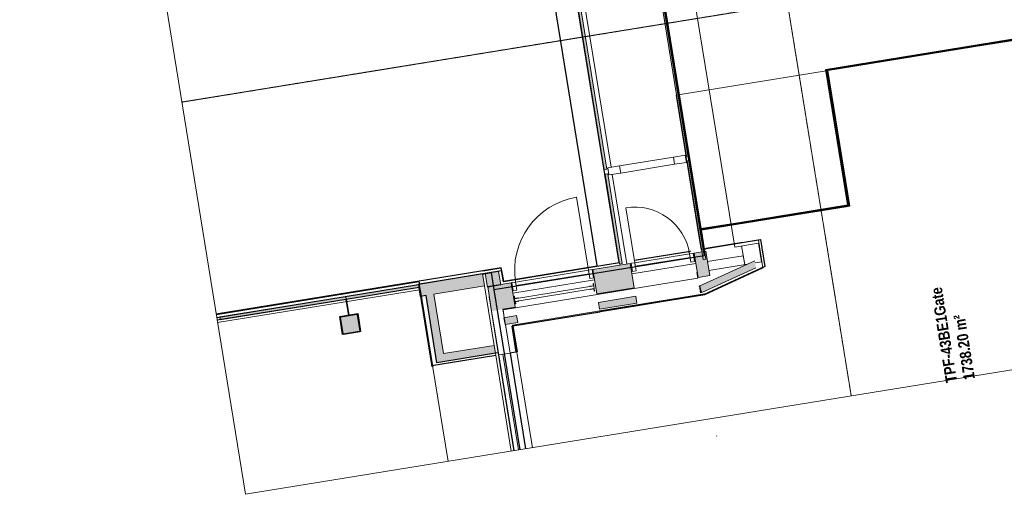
# Model space of a CAD drawing. Header units: millimetres. Extents: x 344773 to 395309, y 816588 to 874127.
# Tile 1 of 25: x 356483 to 367286, y 816588 to 821796. Entities that reach past the tile are written whole.
import ezdxf

# ---------------------------------------------------------------- set-up
doc = ezdxf.new("R2010")
doc.units = ezdxf.units.MM
doc.linetypes.add('System - Akser', pattern=[7.2, 4.8, -0.8, 0.8, -0.8])
for name, color, linetype, lineweight in [('0-1', 7, 'Continuous', 5), ('0-2', 8, 'Continuous', 5), ('A-AREA-BNDY', 1, 'Continuous', 5), ('A-AREA-IDEN', 2, 'Continuous', 5), ('A-DOOR-1', 50, 'Continuous', 5), ('A-DOOR-2', 7, 'Continuous', 5), ('A-DOOR-FRAM-1', 10, 'Continuous', 9), ('A-FLOR-1', 8, 'Continuous', 5), ('A-GENM-1', 7, 'Continuous', 5), ('A-GENM-2', 10, 'Continuous', 9), ('A-GLAZ-CURT', 52, 'Continuous', 5), ('A-GLAZ-CURT-1', 10, 'Continuous', 9), ('A-GLAZ-CURT-2', 7, 'Continuous', 5), ('A-WALL-PATT-1', 7, 'Continuous', 5), ('A852-TYNN', 7, 'Continuous', 5), ('I-WALL-1', 10, 'Continuous', 9), ('S-BEAM-1', 10, 'Continuous', 9), ('S-BEAM-2', 7, 'Continuous', 5), ('S-COLS', 52, 'Continuous', 5), ('S-COLS-1', 250, 'Continuous', 5), ('S-COLS-2', 10, 'Continuous', 9), ('S-GRID-1', 1, 'System - Akser', 5)]:
    doc.layers.add(name, color=color, linetype=linetype, lineweight=lineweight)
for name, color, linetype in [('_grå hatch fotavtrykk', 7, 'Continuous'), ('A862-B-RLin', 1, 'Continuous'), ('A862-B-RLin-Etasje', 6, 'Continuous')]:
    doc.layers.add(name, color=color, linetype=linetype)
doc.layers.add('A862-N-RLin', color=7, linetype='Continuous', plot=False)
doc.styles.add('Arial Narrow_B', font='ARIALNB.TTF', dxfattribs={"height": 122.891104})

# ---------------------------------------------------------------- blocks, each defined once
blk = doc.blocks.new('A233 - TP Glassfasade Ramme 3 - A233 - TP Glassfasade Ramme 3-23595938-ENBR-80052-AA1-TOF-200-0002_2D')
at = {"layer": 'S-BEAM-1'}
for p, q in [((40, 430), (-40, 430)), ((-40, 430), (-40, 300)), ((40, 300), (40, 430)), ((-40, 300), (40, 300)), ((40, -300), (-40, -300)), ((-40, -300), (-40, -430)), ((40, -430), (40, -300)), ((-40, -430), (40, -430))]:
    blk.add_line(p, q, dxfattribs=at)
at = {"layer": 'S-BEAM-2'}
for p, q in [((-40, 300), (-40, -300)), ((40, -300), (40, 300))]:
    blk.add_line(p, q, dxfattribs=at)
blk = doc.blocks.new('A233 - TP Glassfasade Rist og Horisonatalstål_alt02 - A233 - TP Rist i dobbel glassfasade-24062571-ENBR-80052-AA1-TOF-200-0002_2D')
at = {"layer": 'S-BEAM-2'}
blk.add_line((-1445, 247.5), (-1440, 247.5), dxfattribs=at)
blk = doc.blocks.new('System Panel - A200 - Glass - 30mm-23889626-ENBR-80052-AA1-TOF-200-0002_2D')
at = {"layer": 'A-GLAZ-CURT-2'}
blk.add_hatch(color=256, dxfattribs=at).paths.add_polyline_path([(-1475, -12), (-1475, -42), (1475, -42), (1475, -12), (-544, -12)], flags=0)
at = {"layer": 'A-GLAZ-CURT-1'}
for p, q in [((1475, -12), (-1475, -12)), ((-1475, -12), (-1475, -42)), ((-1475, -42), (1475, -42)), ((1475, -42), (1475, -12))]:
    blk.add_line(p, q, dxfattribs=at)
blk = doc.blocks.new('System Panel - A200 - Glass - 30mm-29901846-ENBR-80052-AA1-TOF-200-0002_2D')
at = {"layer": 'A-GLAZ-CURT-2'}
blk.add_hatch(color=256, dxfattribs=at).paths.add_polyline_path([(-499, -12), (-499, -42), (499, -42), (499, -12)], flags=0)
at = {"layer": 'A-GLAZ-CURT-1'}
for p, q in [((499, -12), (-499, -12)), ((-499, -12), (-499, -42)), ((-499, -42), (499, -42)), ((499, -42), (499, -12))]:
    blk.add_line(p, q, dxfattribs=at)
blk = doc.blocks.new('System Panel - A200 - Glass - 30mm-23890354-ENBR-80052-AA1-TOF-200-0002_2D')
at = {"layer": 'A-GLAZ-CURT-2'}
blk.add_hatch(color=256, dxfattribs=at).paths.add_polyline_path([(-1475, 42), (-1475, 12), (1475, 12), (1475, 42), (-544, 42)], flags=0)
at = {"layer": 'A-GLAZ-CURT-1'}
for p, q in [((1475, 42), (-1475, 42)), ((-1475, 42), (-1475, 12)), ((-1475, 12), (1475, 12)), ((1475, 12), (1475, 42))]:
    blk.add_line(p, q, dxfattribs=at)
blk = doc.blocks.new('System Panel - A200 - Glass - 30mm-29902046-ENBR-80052-AA1-TOF-200-0002_2D')
at = {"layer": 'A-GLAZ-CURT-2'}
blk.add_hatch(color=256, dxfattribs=at).paths.add_polyline_path([(-548, 42), (-548, 12), (548, 12), (548, 42), (-548, 42)], flags=0)
at = {"layer": 'A-GLAZ-CURT-1'}
for p, q in [((548, 42), (-548, 42)), ((-548, 42), (-548, 12)), ((-548, 12), (548, 12)), ((548, 12), (548, 42))]:
    blk.add_line(p, q, dxfattribs=at)
blk = doc.blocks.new('System Panel - Alukompositt _301E_-30069949-ENBR-80052-AA1-TOF-200-0002_2D')
at = {"layer": 'A-GLAZ-CURT'}
blk.add_hatch(color=256, dxfattribs=at).paths.add_polyline_path([(365, 4), (365, 8), (-149, 4)], flags=0)
at = {"layer": 'A-GLAZ-CURT-1'}
for p, q in [((365, 8), (-365, 8)), ((-365, 8), (-365, 4)), ((-365, 4), (365, 4)), ((365, 4), (365, 8))]:
    blk.add_line(p, q, dxfattribs=at)
blk = doc.blocks.new('System Panel - A249-M01 Metallsokkel-30064502-ENBR-80052-AA1-TOF-200-0002_2D')
at = {"layer": 'A-GLAZ-CURT-1'}
for p, q in [((96, -3.5), (-96, -3.5)), ((-96, -3.5), (-96, -4.5)), ((-96, -4.5), (96, -4.5)), ((96, -4.5), (96, -3.5))]:
    blk.add_line(p, q, dxfattribs=at)
blk = doc.blocks.new('System Panel - A249-M01 Metallsokkel-29899916-ENBR-80052-AA1-TOF-200-0002_2D')
at = {"layer": 'A-GLAZ-CURT-1'}
for p, q in [((205, -3), (-205, -3)), ((-205, -3), (-205, -5)), ((-205, -5), (205, -5)), ((205, -5), (205, -3))]:
    blk.add_line(p, q, dxfattribs=at)
blk = doc.blocks.new('A234 - Slagdør - Enfløyet - A234 - DY_SSO - 0690 x 2590 mm-30084370-ENBR-80052-AA1-TOF-200-0002_2D')
at = {"layer": 'A-DOOR-1'}
for p, q in [((-390, -96), (220, -96)), ((-390, -136), (-390, -96)), ((220, -136), (220, -44)), ((220, -96), (220, -136)), ((220, -136), (-390, -136)), ((220, -746), (220, -136))]:
    blk.add_line(p, q, dxfattribs=at)
blk.add_arc((220, -136), 610, 180, 270, dxfattribs=at)
at = {"layer": 'A-DOOR-2'}
blk.add_line((-390, -136), (-390, -44), dxfattribs=at)
at = {"layer": 'A-DOOR-FRAM-1'}
for p, q in [((-390, -44), (-430, -44)), ((-430, -44), (-430, -136)), ((260, -44), (220, -44)), ((260, -136), (260, -44)), ((-430, -136), (-390, -136)), ((220, -136), (260, -136))]:
    blk.add_line(p, q, dxfattribs=at)
blk = doc.blocks.new('A234 - Slagdør - Enfløyet - A234 - DY_SSO - 0890 x 2590 mm-29902197-ENBR-80052-AA1-TOF-200-0002_2D')
at = {"layer": 'A-DOOR-1'}
for p, q in [((320, 946), (320, 136)), ((-490, 136), (-490, 96)), ((320, 136), (-490, 136)), ((320, 136), (320, 44)), ((320, 96), (320, 136)), ((-490, 96), (320, 96))]:
    blk.add_line(p, q, dxfattribs=at)
blk.add_arc((320, 136), 810, 90, 180, dxfattribs=at)
at = {"layer": 'A-DOOR-2'}
blk.add_line((-490, 136), (-490, 44), dxfattribs=at)
at = {"layer": 'A-DOOR-FRAM-1'}
for p, q in [((-530, 44), (-530, 136)), ((-530, 136), (-490, 136)), ((320, 136), (360, 136)), ((360, 136), (360, 44)), ((-490, 44), (-530, 44)), ((360, 44), (320, 44))]:
    blk.add_line(p, q, dxfattribs=at)
blk = doc.blocks.new('System Panel - A246-M01 Veggkledning_ metallkasett-30109954-ENBR-80052-AA1-TOF-200-0002_2D')
at = {"layer": 'A-GLAZ-CURT-1'}
for p, q in [((583, 0), (-583, 0)), ((583, -10), (583, 0)), ((-583, 0), (-583, -10)), ((-583, -10), (583, -10))]:
    blk.add_line(p, q, dxfattribs=at)
blk = doc.blocks.new('System Panel - A246-M08 Veggkledning_ perforert metallkasett-30109981-ENBR-80052-AA1-TOF-200-0002_2D')
at = {"layer": 'A-GLAZ-CURT'}
blk.add_hatch(color=256, dxfattribs=at).paths.add_polyline_path([(-485, -10), (484, -10), (484, 2), (-485, 2)], flags=0)
at = {"layer": 'A-GLAZ-CURT-1'}
for p, q in [((484, 2), (-485, 2)), ((-485, 2), (-485, -10)), ((484, -10), (484, 2)), ((-485, -10), (484, -10))]:
    blk.add_line(p, q, dxfattribs=at)
blk = doc.blocks.new('System Panel - A246-M08 Veggkledning_ perforert metallkasett-30109980-ENBR-80052-AA1-TOF-200-0002_2D')
at = {"layer": 'A-GLAZ-CURT'}
blk.add_hatch(color=256, dxfattribs=at).paths.add_polyline_path([(144, -2), (144, 10), (-144, 10), (-144, -2)], flags=0)
at = {"layer": 'A-GLAZ-CURT-1'}
for p, q in [((144, 10), (-144, 10)), ((-144, 10), (-144, -2)), ((144, -2), (144, 10)), ((-144, -2), (144, -2))]:
    blk.add_line(p, q, dxfattribs=at)
blk = doc.blocks.new('System Panel - A287-GL08 - Glassrekkverk gate_ gradert fra opakt til transparent-25353045-ENBR-80052-AA1-TOF-200-0002_2D')
at = {"layer": 'A-GLAZ-CURT'}
blk.add_hatch(color=256, dxfattribs=at).paths.add_polyline_path([(-600, 15), (-600, 0), (600, 0), (600, 15)], flags=0)
at = {"layer": 'A-GLAZ-CURT-2'}
for p, q in [((-600, 15), (600, 15)), ((-600, 15), (-600, 0)), ((600, 15), (600, 0)), ((600, 0), (-600, 0))]:
    blk.add_line(p, q, dxfattribs=at)
blk = doc.blocks.new('System Panel - A287-GL08 - Glassrekkverk gate_ gradert fra opakt til transparent-31351234-ENBR-80052-AA1-TOF-200-0002_2D')
at = {"layer": 'A-GLAZ-CURT'}
blk.add_hatch(color=256, dxfattribs=at).paths.add_polyline_path([(-560, 15), (-560, 0), (560, 0), (560, 15), (202, 15)], flags=0)
at = {"layer": 'A-GLAZ-CURT-2'}
for p, q in [((-560, 15), (560, 15)), ((-560, 15), (-560, 0)), ((560, 15), (560, 0)), ((560, 0), (-560, 0))]:
    blk.add_line(p, q, dxfattribs=at)
blk = doc.blocks.new('System Panel - A287-GL08 - Glassrekkverk gate_ gradert fra opakt til transparent-26401940-ENBR-80052-AA1-TOF-200-0002_2D')
at = {"layer": 'A-GLAZ-CURT'}
blk.add_hatch(color=256, dxfattribs=at).paths.add_polyline_path([(-760, 15), (-760, 0), (760, 0), (760, 15), (9, 15)], flags=0)
at = {"layer": 'A-GLAZ-CURT-2'}
for p, q in [((-760, 15), (760, 15)), ((-760, 15), (-760, 0)), ((760, 0), (-760, 0)), ((760, 15), (760, 0))]:
    blk.add_line(p, q, dxfattribs=at)
blk = doc.blocks.new('System Panel - A287-GL08 - Glassrekkverk gate_ gradert fra opakt til transparent-31378605-ENBR-80052-AA1-TOF-200-0002_2D')
at = {"layer": 'A-GLAZ-CURT'}
blk.add_hatch(color=256, dxfattribs=at).paths.add_polyline_path([(647, 15), (-753, 15), (-753, 0), (753, 0), (753, 15)], flags=0)
at = {"layer": 'A-GLAZ-CURT-2'}
for p, q in [((-753, 15), (753, 15)), ((-753, 15), (-753, 0)), ((753, 0), (-753, 0)), ((753, 15), (753, 0))]:
    blk.add_line(p, q, dxfattribs=at)
blk = doc.blocks.new('280 - Fallsikring enkel - 280 - Fallsikring enkel-33603793-ENBR-80052-AA1-TOF-200-0002_2D')
at = {"layer": 'A-GENM-1'}
for p, q in [((-43, 0), (-43, -1)), ((43, -1), (43, 0)), ((-15, 0), (-43, 0)), ((-43, 0), (-15, 0)), ((-15, 0), (-43, 0)), ((-18, -3), (-18, -41)), ((-13, -3), (-18, -3)), ((-18, -3), (-13, -3)), ((-13, -3), (-18, -3)), ((18, -3), (13, -3)), ((13, -3), (18, -3)), ((18, -3), (13, -3)), ((43, 0), (15, 0)), ((15, 0), (43, 0)), ((43, 0), (15, 0)), ((18, -41), (18, -3)), ((-18, -839), (-18, -877)), ((18, -877), (18, -839)), ((-43, -879), (-43, -880)), ((-15, -880), (-43, -880)), ((-43, -880), (-15, -880)), ((-15, -880), (-43, -880)), ((-13, -877), (-18, -877)), ((-18, -877), (-13, -877)), ((-13, -877), (-18, -877)), ((18, -877), (13, -877)), ((13, -877), (18, -877)), ((18, -877), (13, -877)), ((43, -880), (15, -880)), ((15, -880), (43, -880)), ((43, -880), (15, -880)), ((43, -880), (43, -879))]:
    blk.add_line(p, q, dxfattribs=at)
at = {"layer": 'A-GENM-1', "flags": 128}
for points in [[(-41, -3), (-41, -3), (-41, -3), (-41, -3), (-41, -3), (-41, -3), (-41, -3), (-42, -3), (-42, -3), (-42, -3), (-42, -3), (-42, -3), (-42, -3), (-42, -3), (-42, -3), (-42, -3), (-42, -3), (-42, -3), (-42, -2), (-42, -2), (-42, -2), (-42, -2), (-43, -2), (-43, -2), (-43, -2), (-43, -2), (-43, -2), (-43, -2), (-43, -2), (-43, -2), (-43, -2), (-43, -2), (-43, -2), (-43, -1), (-43, -1), (-43, -1), (-43, -1), (-43, -1), (-43, -1), (-43, -1), (-43, -1)], [(-41, -3), (-41, -3), (-41, -3), (-41, -3), (-41, -3), (-41, -3), (-41, -3), (-42, -3), (-42, -3), (-42, -3), (-42, -3), (-42, -3), (-42, -3), (-42, -3), (-42, -3), (-42, -3), (-42, -3), (-42, -3), (-42, -2), (-42, -2), (-42, -2), (-42, -2), (-43, -2), (-43, -2), (-43, -2), (-43, -2), (-43, -2), (-43, -2), (-43, -2), (-43, -2), (-43, -2), (-43, -2), (-43, -2), (-43, -1), (-43, -1), (-43, -1), (-43, -1), (-43, -1), (-43, -1), (-43, -1), (-43, -1)], [(-16, -3), (-17, -3), (-19, -3), (-20, -3), (-21, -3), (-23, -3), (-24, -3), (-25, -3), (-27, -3), (-28, -3), (-29, -3), (-30, -3), (-31, -3), (-32, -3), (-33, -3), (-34, -3), (-35, -3), (-36, -3), (-37, -3), (-37, -3), (-38, -3), (-39, -3), (-39, -3), (-40, -3), (-40, -3), (-40, -3), (-41, -3), (-41, -3), (-41, -3), (-41, -3)], [(-41, -3), (-41, -3), (-41, -3), (-41, -3), (-40, -3), (-40, -3), (-40, -3), (-39, -3), (-39, -3), (-38, -3), (-38, -3), (-37, -3), (-36, -3), (-36, -3), (-35, -3), (-34, -3), (-33, -3), (-32, -3), (-31, -3), (-30, -3), (-29, -3), (-27, -3), (-26, -3), (-25, -3), (-23, -3), (-22, -3), (-21, -3), (-19, -3), (-18, -3), (-16, -3), (-15, -3)], [(-16, -3), (-17, -3), (-19, -3), (-20, -3), (-21, -3), (-23, -3), (-24, -3), (-25, -3), (-27, -3), (-28, -3), (-29, -3), (-30, -3), (-31, -3), (-32, -3), (-33, -3), (-34, -3), (-35, -3), (-36, -3), (-37, -3), (-37, -3), (-38, -3), (-39, -3), (-39, -3), (-40, -3), (-40, -3), (-40, -3), (-41, -3), (-41, -3), (-41, -3), (-41, -3)], [(-16, -43), (-16, -43), (-16, -43), (-16, -43), (-16, -43), (-16, -43), (-16, -43), (-17, -43), (-17, -43), (-17, -43), (-17, -43), (-17, -43), (-17, -43), (-17, -43), (-17, -43), (-17, -43), (-17, -43), (-17, -43), (-17, -42), (-17, -42), (-17, -42), (-17, -42), (-18, -42), (-18, -42), (-18, -42), (-18, -42), (-18, -42), (-18, -42), (-18, -42), (-18, -42), (-18, -42), (-18, -42), (-18, -42), (-18, -41), (-18, -41), (-18, -41), (-18, -41), (-18, -41), (-18, -41), (-18, -41), (-18, -41)], [(-16, -43), (-16, -43), (-16, -43), (-16, -43), (-16, -43), (-16, -43), (-16, -43), (-17, -43), (-17, -43), (-17, -43), (-17, -43), (-17, -43), (-17, -43), (-17, -43), (-17, -43), (-17, -43), (-17, -43), (-17, -43), (-17, -42), (-17, -42), (-17, -42), (-17, -42), (-18, -42), (-18, -42), (-18, -42), (-18, -42), (-18, -42), (-18, -42), (-18, -42), (-18, -42), (-18, -42), (-18, -42), (-18, -42), (-18, -41), (-18, -41), (-18, -41), (-18, -41), (-18, -41), (-18, -41), (-18, -41), (-18, -41)], [(-15, -43), (-15, -43), (-15, -43), (-16, -43), (-16, -43), (-16, -43), (-16, -43), (-16, -43), (-16, -43)], [(-16, -43), (-16, -43), (-16, -43), (-16, -43), (-16, -43), (-16, -43), (-16, -43), (-15, -43), (-15, -43), (-15, -43)], [(-12, -43), (-12, -43), (-13, -43), (-13, -43), (-13, -43), (-14, -43), (-14, -43), (-14, -43), (-15, -43), (-15, -43), (-15, -43), (-15, -43), (-15, -43), (-16, -43), (-16, -43), (-16, -43), (-16, -43), (-16, -43), (-16, -43)], [(16, -43), (16, -43), (16, -43), (16, -43), (16, -43), (16, -43), (16, -43), (15, -43), (15, -43), (15, -43), (15, -43), (14, -43), (14, -43), (14, -43), (14, -43), (13, -43), (13, -43), (12, -43), (12, -43)], [(41, -3), (41, -3), (41, -3), (41, -3), (40, -3), (40, -3), (40, -3), (39, -3), (39, -3), (38, -3), (38, -3), (37, -3), (36, -3), (36, -3), (35, -3), (34, -3), (33, -3), (32, -3), (31, -3), (30, -3), (29, -3), (27, -3), (26, -3), (25, -3), (23, -3), (22, -3), (21, -3), (19, -3), (18, -3), (16, -3), (15, -3)], [(41, -3), (41, -3), (41, -3), (41, -3), (40, -3), (40, -3), (40, -3), (39, -3), (39, -3), (38, -3), (38, -3), (37, -3), (36, -3), (36, -3), (35, -3), (34, -3), (33, -3), (32, -3), (31, -3), (30, -3), (29, -3), (27, -3), (26, -3), (25, -3), (23, -3), (22, -3), (21, -3), (19, -3), (18, -3), (16, -3), (15, -3)], [(16, -43), (16, -43), (16, -43), (16, -43), (16, -43), (16, -43), (16, -43), (15, -43), (15, -43), (15, -43)], [(15, -43), (15, -43), (15, -43), (16, -43), (16, -43), (16, -43), (16, -43), (16, -43), (16, -43)], [(16, -3), (17, -3), (19, -3), (20, -3), (21, -3), (23, -3), (24, -3), (25, -3), (27, -3), (28, -3), (29, -3), (30, -3), (31, -3), (32, -3), (33, -3), (34, -3), (35, -3), (36, -3), (37, -3), (37, -3), (38, -3), (39, -3), (39, -3), (40, -3), (40, -3), (40, -3), (41, -3), (41, -3), (41, -3), (41, -3)], [(18, -41), (18, -41), (18, -41), (18, -41), (18, -41), (18, -41), (18, -41), (18, -42), (18, -42), (18, -42), (18, -42), (18, -42), (18, -42), (18, -42), (18, -42), (18, -42), (18, -42), (18, -42), (17, -42), (17, -42), (17, -42), (17, -42), (17, -43), (17, -43), (17, -43), (17, -43), (17, -43), (17, -43), (17, -43), (17, -43), (17, -43), (17, -43), (17, -43), (16, -43), (16, -43), (16, -43), (16, -43), (16, -43), (16, -43), (16, -43), (16, -43)], [(18, -41), (18, -41), (18, -41), (18, -41), (18, -41), (18, -41), (18, -41), (18, -42), (18, -42), (18, -42), (18, -42), (18, -42), (18, -42), (18, -42), (18, -42), (18, -42), (18, -42), (18, -42), (17, -42), (17, -42), (17, -42), (17, -42), (17, -43), (17, -43), (17, -43), (17, -43), (17, -43), (17, -43), (17, -43), (17, -43), (17, -43), (17, -43), (17, -43), (16, -43), (16, -43), (16, -43), (16, -43), (16, -43), (16, -43), (16, -43), (16, -43)], [(43, -1), (43, -1), (43, -1), (43, -1), (43, -1), (43, -1), (43, -1), (43, -2), (43, -2), (43, -2), (43, -2), (43, -2), (43, -2), (43, -2), (43, -2), (43, -2), (43, -2), (43, -2), (42, -2), (42, -2), (42, -2), (42, -2), (42, -3), (42, -3), (42, -3), (42, -3), (42, -3), (42, -3), (42, -3), (42, -3), (42, -3), (42, -3), (42, -3), (41, -3), (41, -3), (41, -3), (41, -3), (41, -3), (41, -3), (41, -3), (41, -3)], [(43, -1), (43, -1), (43, -1), (43, -1), (43, -1), (43, -1), (43, -1), (43, -2), (43, -2), (43, -2), (43, -2), (43, -2), (43, -2), (43, -2), (43, -2), (43, -2), (43, -2), (43, -2), (42, -2), (42, -2), (42, -2), (42, -2), (42, -3), (42, -3), (42, -3), (42, -3), (42, -3), (42, -3), (42, -3), (42, -3), (42, -3), (42, -3), (42, -3), (41, -3), (41, -3), (41, -3), (41, -3), (41, -3), (41, -3), (41, -3), (41, -3)], [(-18, -839), (-18, -839), (-18, -839), (-18, -839), (-18, -839), (-18, -839), (-18, -839), (-18, -838), (-18, -838), (-18, -838), (-18, -838), (-18, -838), (-18, -838), (-18, -838), (-18, -838), (-18, -838), (-18, -838), (-18, -838), (-18, -838), (-17, -838), (-17, -838), (-17, -838), (-17, -837), (-17, -837), (-17, -837), (-17, -837), (-17, -837), (-17, -837), (-17, -837), (-17, -837), (-17, -837), (-17, -837), (-17, -837), (-17, -837), (-16, -837), (-16, -837), (-16, -837), (-16, -837), (-16, -837), (-16, -837), (-16, -837)], [(-18, -839), (-18, -839), (-18, -839), (-18, -839), (-18, -839), (-18, -839), (-18, -839), (-18, -838), (-18, -838), (-18, -838), (-18, -838), (-18, -838), (-18, -838), (-18, -838), (-18, -838), (-18, -838), (-18, -838), (-18, -838), (-18, -838), (-17, -838), (-17, -838), (-17, -838), (-17, -837), (-17, -837), (-17, -837), (-17, -837), (-17, -837), (-17, -837), (-17, -837), (-17, -837), (-17, -837), (-17, -837), (-17, -837), (-17, -837), (-16, -837), (-16, -837), (-16, -837), (-16, -837), (-16, -837), (-16, -837), (-16, -837)], [(-16, -837), (-16, -837), (-16, -837), (-16, -837), (-16, -837), (-16, -837), (-16, -837), (-15, -837), (-15, -837), (-15, -837)], [(-15, -837), (-15, -837), (-15, -837), (-16, -837), (-16, -837), (-16, -837), (-16, -837), (-16, -837), (-16, -837)], [(-16, -837), (-16, -837), (-16, -837), (-16, -837), (-16, -837), (-16, -837), (-16, -837), (-15, -837), (-15, -837), (-15, -837), (-15, -837), (-15, -837), (-14, -837), (-14, -837), (-14, -837), (-13, -837), (-13, -837), (-12, -837), (-12, -837)], [(12, -837), (12, -837), (13, -837), (13, -837), (13, -837), (14, -837), (14, -837), (14, -837), (15, -837), (15, -837), (15, -837), (15, -837), (15, -837), (16, -837), (16, -837), (16, -837), (16, -837), (16, -837), (16, -837)], [(15, -837), (15, -837), (15, -837), (16, -837), (16, -837), (16, -837), (16, -837), (16, -837), (16, -837)], [(16, -837), (16, -837), (16, -837), (16, -837), (16, -837), (16, -837), (16, -837), (15, -837), (15, -837), (15, -837)], [(16, -837), (16, -837), (16, -837), (16, -837), (16, -837), (16, -837), (16, -837), (17, -837), (17, -837), (17, -837), (17, -837), (17, -837), (17, -837), (17, -837), (17, -837), (17, -837), (17, -837), (17, -837), (17, -837), (17, -838), (17, -838), (17, -838), (18, -838), (18, -838), (18, -838), (18, -838), (18, -838), (18, -838), (18, -838), (18, -838), (18, -838), (18, -838), (18, -838), (18, -838), (18, -839), (18, -839), (18, -839), (18, -839), (18, -839), (18, -839), (18, -839)], [(16, -837), (16, -837), (16, -837), (16, -837), (16, -837), (16, -837), (16, -837), (17, -837), (17, -837), (17, -837), (17, -837), (17, -837), (17, -837), (17, -837), (17, -837), (17, -837), (17, -837), (17, -837), (17, -837), (17, -838), (17, -838), (17, -838), (18, -838), (18, -838), (18, -838), (18, -838), (18, -838), (18, -838), (18, -838), (18, -838), (18, -838), (18, -838), (18, -838), (18, -838), (18, -839), (18, -839), (18, -839), (18, -839), (18, -839), (18, -839), (18, -839)], [(-43, -879), (-43, -879), (-43, -879), (-43, -879), (-43, -879), (-43, -879), (-43, -879), (-43, -879), (-43, -878), (-43, -878), (-43, -878), (-43, -878), (-43, -878), (-43, -878), (-43, -878), (-43, -878), (-43, -878), (-43, -878), (-42, -878), (-42, -878), (-42, -878), (-42, -878), (-42, -877), (-42, -877), (-42, -877), (-42, -877), (-42, -877), (-42, -877), (-42, -877), (-42, -877), (-42, -877), (-42, -877), (-42, -877), (-41, -877), (-41, -877), (-41, -877), (-41, -877), (-41, -877), (-41, -877), (-41, -877), (-41, -877)], [(-43, -879), (-43, -879), (-43, -879), (-43, -879), (-43, -879), (-43, -879), (-43, -879), (-43, -879), (-43, -878), (-43, -878), (-43, -878), (-43, -878), (-43, -878), (-43, -878), (-43, -878), (-43, -878), (-43, -878), (-43, -878), (-42, -878), (-42, -878), (-42, -878), (-42, -878), (-42, -877), (-42, -877), (-42, -877), (-42, -877), (-42, -877), (-42, -877), (-42, -877), (-42, -877), (-42, -877), (-42, -877), (-42, -877), (-41, -877), (-41, -877), (-41, -877), (-41, -877), (-41, -877), (-41, -877), (-41, -877), (-41, -877)], [(-41, -877), (-41, -877), (-41, -877), (-41, -877), (-40, -877), (-40, -877), (-40, -877), (-39, -877), (-39, -877), (-38, -877), (-38, -877), (-37, -877), (-36, -877), (-35, -877), (-35, -877), (-34, -877), (-33, -877), (-32, -877), (-31, -877), (-30, -877), (-28, -877), (-27, -877), (-26, -877), (-25, -877), (-23, -877), (-22, -877), (-21, -877), (-19, -877), (-18, -877), (-16, -877), (-15, -877)], [(-16, -877), (-17, -877), (-18, -877), (-20, -877), (-21, -877), (-23, -877), (-24, -877), (-25, -877), (-27, -877), (-28, -877), (-29, -877), (-30, -877), (-31, -877), (-32, -877), (-33, -877), (-34, -877), (-35, -877), (-36, -877), (-37, -877), (-37, -877), (-38, -877), (-39, -877), (-39, -877), (-40, -877), (-40, -877), (-40, -877), (-40, -877), (-41, -877), (-41, -877), (-41, -877)], [(-41, -877), (-41, -877), (-41, -877), (-41, -877), (-40, -877), (-40, -877), (-40, -877), (-39, -877), (-39, -877), (-38, -877), (-38, -877), (-37, -877), (-36, -877), (-35, -877), (-35, -877), (-34, -877), (-33, -877), (-32, -877), (-31, -877), (-30, -877), (-28, -877), (-27, -877), (-26, -877), (-25, -877), (-23, -877), (-22, -877), (-21, -877), (-19, -877), (-18, -877), (-16, -877), (-15, -877)], [(41, -877), (41, -877), (41, -877), (41, -877), (40, -877), (40, -877), (40, -877), (39, -877), (39, -877), (38, -877), (38, -877), (37, -877), (36, -877), (35, -877), (35, -877), (34, -877), (33, -877), (32, -877), (31, -877), (30, -877), (28, -877), (27, -877), (26, -877), (25, -877), (23, -877), (22, -877), (21, -877), (19, -877), (18, -877), (16, -877), (15, -877)], [(16, -877), (17, -877), (18, -877), (20, -877), (21, -877), (23, -877), (24, -877), (25, -877), (27, -877), (28, -877), (29, -877), (30, -877), (31, -877), (32, -877), (33, -877), (34, -877), (35, -877), (36, -877), (37, -877), (37, -877), (38, -877), (39, -877), (39, -877), (40, -877), (40, -877), (40, -877), (40, -877), (41, -877), (41, -877), (41, -877)], [(16, -877), (17, -877), (18, -877), (20, -877), (21, -877), (23, -877), (24, -877), (25, -877), (27, -877), (28, -877), (29, -877), (30, -877), (31, -877), (32, -877), (33, -877), (34, -877), (35, -877), (36, -877), (37, -877), (37, -877), (38, -877), (39, -877), (39, -877), (40, -877), (40, -877), (40, -877), (40, -877), (41, -877), (41, -877), (41, -877)], [(41, -877), (41, -877), (41, -877), (41, -877), (41, -877), (41, -877), (41, -877), (41, -877), (42, -877), (42, -877), (42, -877), (42, -877), (42, -877), (42, -877), (42, -877), (42, -877), (42, -877), (42, -877), (42, -878), (42, -878), (42, -878), (42, -878), (43, -878), (43, -878), (43, -878), (43, -878), (43, -878), (43, -878), (43, -878), (43, -878), (43, -878), (43, -878), (43, -878), (43, -879), (43, -879), (43, -879), (43, -879), (43, -879), (43, -879), (43, -879), (43, -879)], [(41, -877), (41, -877), (41, -877), (41, -877), (41, -877), (41, -877), (41, -877), (41, -877), (42, -877), (42, -877), (42, -877), (42, -877), (42, -877), (42, -877), (42, -877), (42, -877), (42, -877), (42, -877), (42, -878), (42, -878), (42, -878), (42, -878), (43, -878), (43, -878), (43, -878), (43, -878), (43, -878), (43, -878), (43, -878), (43, -878), (43, -878), (43, -878), (43, -878), (43, -879), (43, -879), (43, -879), (43, -879), (43, -879), (43, -879), (43, -879), (43, -879)]]:
    blk.add_lwpolyline(points, dxfattribs=at)
at = {"layer": 'A-GENM-2'}
for p, q in [((-15, 0), (-43, 0)), ((-43, 0), (-43, -1)), ((43, 0), (15, 0)), ((43, -1), (43, 0)), ((-41, -3), (-18, -3)), ((-18, -3), (-18, -41)), ((-16, -43), (-15, -43)), ((-15, -43), (-15, 0)), ((15, 0), (-15, 0)), ((-15, 0), (-15, -880)), ((15, 0), (15, -43)), ((15, -880), (15, 0)), ((15, -43), (16, -43)), ((18, -41), (18, -3)), ((18, -3), (41, -3)), ((-18, -839), (-18, -877)), ((-15, -837), (-16, -837)), ((-15, -880), (-15, -837)), ((16, -837), (15, -837)), ((15, -837), (15, -880)), ((18, -877), (18, -839)), ((-43, -879), (-43, -880)), ((-43, -880), (-15, -880)), ((-18, -877), (-41, -877)), ((-15, -880), (15, -880)), ((15, -880), (43, -880)), ((41, -877), (18, -877)), ((43, -880), (43, -879))]:
    blk.add_line(p, q, dxfattribs=at)
for centre, radius, start, end in [((-41, -1), 2.04, 180, 270), ((-16, -41), 2.03, 180, 270), ((16, -41), 2.03, 270, 0), ((41, -1), 2.04, 270, 0), ((-16, -839), 1.97, 90, 180), ((16, -839), 1.97, 360, 90), ((-41, -879), 2.1, 90, 180), ((41, -879), 2.1, 0, 90)]:
    blk.add_arc(centre, radius, start, end, dxfattribs=at)
blk = doc.blocks.new('A222 - HUP - A222 - HUP - 200 x 200 x 8 mm-27961564-ENBR-80052-AA1-TOF-200-0002_2D')
at = {"layer": 'S-COLS-2'}
for p, q in [((-100, 100), (100, 100)), ((-100, -100), (-100, 100)), ((100, 100), (100, -100)), ((100, -100), (-100, -100))]:
    blk.add_line(p, q, dxfattribs=at)
blk = doc.blocks.new('System Panel - A233 - Glass 32 mm passasjerbro nord-26864638-ENBR-80052-AA1-TOF-200-0002_2D')
at = {"layer": 'A-GLAZ-CURT-2'}
blk.add_hatch(color=256, dxfattribs=at).paths.add_polyline_path([(-405, 37), (405, 37), (405, 69), (-405, 69)], flags=0)
at = {"layer": 'A-GLAZ-CURT-1'}
for p, q in [((405, 69), (-405, 69)), ((-405, 69), (-405, 37)), ((-405, 37), (405, 37)), ((405, 37), (405, 69))]:
    blk.add_line(p, q, dxfattribs=at)
blk = doc.blocks.new('System Panel - A233 - Glass 32 mm passasjerbro nord-26864640-ENBR-80052-AA1-TOF-200-0002_2D')
at = {"layer": 'A-GLAZ-CURT-2'}
blk.add_hatch(color=256, dxfattribs=at).paths.add_polyline_path([(-700, 37), (700, 37), (700, 69), (-700, 69)], flags=0)
at = {"layer": 'A-GLAZ-CURT-1'}
for p, q in [((700, 69), (-700, 69)), ((-700, 69), (-700, 37)), ((-700, 37), (700, 37)), ((700, 37), (700, 69))]:
    blk.add_line(p, q, dxfattribs=at)
blk = doc.blocks.new('System Panel - 248-M03-28280604-ENBR-80052-AA1-TOF-200-0002_2D')
at = {"layer": 'A-GLAZ-CURT-1'}
for p, q in [((356, 2), (-356, 2)), ((-356, 2), (-356, -2)), ((356, -2), (356, 2)), ((-356, -2), (356, -2))]:
    blk.add_line(p, q, dxfattribs=at)
blk = doc.blocks.new('System Panel - A246-M01 Veggkledning_ metallkasett-28280491-ENBR-80052-AA1-TOF-200-0002_2D')
at = {"layer": 'A-GLAZ-CURT-1'}
for p, q in [((425, 10), (-425, 10)), ((-425, 10), (-425, 0)), ((-425, 0), (425, 0)), ((425, 0), (425, 10))]:
    blk.add_line(p, q, dxfattribs=at)

msp = doc.modelspace()

# ---------------------------------------------------------------- hatches: boundary and pattern name
at = {"layer": 'A-WALL-PATT-1'}
h = msp.add_hatch(color=256, dxfattribs=at)
h.paths.add_polyline_path([(364055, 818987.8), (364011.4, 819256.3), (363882.7, 819235.4), (363926.3, 818967)], flags=0)
h.paths.add_polyline_path([(363225.4, 818853.2), (363181.8, 819121.7), (362772.2, 819055.2), (362815.8, 818786.7)], flags=0)
h.paths.add_polyline_path([(361874, 818909.4), (361617.5, 818867.7), (361661.1, 818599.2), (361917.5, 818640.9)], flags=0)
for points in [[(364548.1, 819149), (363937.4, 818872.2), (363968.4, 818803.9), (364560.6, 819072.3)], [(361737.7, 819033.4), (361590.6, 819009.5), (361614.7, 818861.2), (361761.8, 818885.1)], [(361581, 818874), (361559.1, 819009.3), (360858.3, 818895.5), (360880.2, 818760.3), (361027.3, 818784.2)], [(361027.3, 818784.2), (360941, 818770.1), (361046.8, 818118.1), (361133.2, 818132.1)], [(361687.9, 818222.2), (361046.8, 818118.1), (361060.8, 818031.7), (361701.9, 818135.8)]]:
    msp.add_hatch(color=256, dxfattribs=at).paths.add_polyline_path(points, flags=0)
h = msp.add_hatch(color=256, dxfattribs=at)
h.paths.add_polyline_path([(363243.1, 818760.8), (362833.8, 818694.4), (362845.8, 818620.4), (363255.1, 818686.8)], flags=0)
h.paths.add_polyline_path([(361935.6, 818548.6), (361795.8, 818525.9), (361807.8, 818451.8), (361947.6, 818474.5)], flags=0)
at = {"layer": 'S-COLS'}
h = msp.add_hatch(color=256, dxfattribs=at)
h.paths.add_polyline_path([(360193, 818562.5), (360185.8, 818557.3), (360214, 818383.6), (360222.5, 818380.9)], flags=0)
h.paths.add_polyline_path([(360183.8, 818569.1), (360002.2, 818539.7), (360007.4, 818532.4), (360181.2, 818560.6)], flags=0)
h.paths.add_polyline_path([(360215.9, 818371.7), (360210.7, 818379), (360036.9, 818350.8), (360034.3, 818342.2)], flags=0)
h.paths.add_polyline_path([(360004.1, 818527.8), (359995.6, 818530.5), (360025.1, 818348.9), (360032.3, 818354.1)], flags=0)
at = {"layer": 'S-COLS-1'}
msp.add_hatch(color=256, dxfattribs=at).paths.add_polyline_path([(360185.6, 818558.1), (360182, 818560.7), (360004, 818528.6), (360036.1, 818350.6), (360214.1, 818382.7)], flags=0)

# ---------------------------------------------------------------- linework, layer by layer
at = {"layer": '_grå hatch fotavtrykk'}
msp.add_lwpolyline([(358639.5, 818562.4), (360864, 818922.2), (360868.1, 818897.1), (361771, 819043.7), (361790.4, 818924.5), (363062.1, 819130.9), (356490.3, 859614.3), (355184.5, 859402.3), (355203.1, 859287.8), (354324.3, 859145.7), (354329.2, 859115.6), (352114.2, 858759.2)], dxfattribs=at)
at = {"layer": 'A-AREA-BNDY', "flags": 128}
for points in [[(369239.1, 818257), (368667.7, 821776.5), (367937.3, 821657.9), (365331.4, 821234.9), (363685.7, 820967.7), (363936, 819425.8), (363960.7, 819273.7), (364587.4, 819375.4), (364636.4, 819073.1), (363998.1, 818777), (363944.9, 818768.4), (363259.9, 818657.2), (362850.7, 818590.7), (361952.4, 818444.9), (361891.6, 818435), (362108.4, 817099.5)], [(361184.3, 816949.5), (361013.7, 818000.4), (360863.3, 818926.6), (358639, 818565.6)]]:
    msp.add_lwpolyline(points, dxfattribs=at)
at = {"layer": 'A-FLOR-1'}
for p, q in [((364328.2, 819301.7), (357747.4, 859840.5)), ((362503.2, 823059.6), (362971.1, 820177.3)), ((362983.9, 820098.4), (363143.4, 819115.4)), ((364328.2, 819301.7), (364587.4, 819343.8)), ((364587.4, 819343.8), (364620.9, 819137.6)), ((364404.2, 819314), (364437.7, 819107.9)), ((364421.7, 819206.4), (364029.8, 819142.8)), ((364437.7, 819107.9), (364421.7, 819206.4)), ((364620.9, 819137.6), (364551.8, 819126.4)), ((363901.1, 819121.9), (363200.3, 819008.2)), ((363912.5, 819022.6), (363922.7, 818960.3)), ((364468.4, 819112.9), (364045.8, 819044.3)), ((363922.7, 818960.3), (361785.9, 818613.4)), ((362790.6, 818941.7), (361892.4, 818795.8)), ((360868.5, 818832.2), (358654.1, 818472.8)), ((361687.9, 818222.2), (361581.6, 818877.1)), ((361632.2, 818753.6), (361906, 817066.6)), ((361785.9, 818613.4), (361800, 818526.6)), ((361812, 818452.5), (361863.1, 818137.6)), ((361876.2, 817061.8), (361701.9, 818135.8)), ((361784.9, 818124.9), (361955.4, 817074.7))]:
    msp.add_line(p, q, dxfattribs=at)
at = {"layer": 'A852-TYNN'}
msp.add_lwpolyline([(350568.3, 868282.3), (358960, 816588.4), (394963.5, 822433), (386571.9, 874126.9)], close=True, dxfattribs=at)
at = {"layer": 'A862-B-RLin', "flags": 128}
for points in [[(360693.4, 839521.3), (363944.7, 819492.7), (365579, 819756.5), (365337.6, 821243.5), (368667, 821781.3), (368667.7, 821776.5), (368691.2, 821631.9), (368713.4, 821494.8), (368803.5, 820939.8), (368846.4, 820675.5), (368936.5, 820120.6), (368958.8, 819983.5), (368966.2, 819984.7), (369246.5, 818258.2)], [(369246.5, 818258.2), (368966.2, 819984.7), (368958.8, 819983.5), (368936.5, 820120.6), (368846.4, 820675.5), (368803.5, 820939.8), (368713.4, 821494.8), (368691.2, 821631.9), (368667.7, 821776.5), (368667, 821781.3), (365337.6, 821243.5), (365579, 819756.5), (363944.7, 819492.7), (363991.2, 819206.5), (361686.6, 818832.3), (361971.5, 817077.3)], [(358644.9, 818529.2), (360859.4, 818888.5), (360858.3, 818895.5), (361559.1, 819009.3), (361559.8, 819004.6), (361656.1, 819020.2), (361686.6, 818832.3), (361971.5, 817077.3)]]:
    msp.add_lwpolyline(points, dxfattribs=at)
at = {"layer": 'A862-B-RLin-Etasje', "flags": 128}
msp.add_lwpolyline([(352115.2, 858753.2), (355242, 859260.2), (355218.8, 859403.3), (355218.5, 859407.9), (356245.8, 859574.6), (356246.8, 859568.9), (362816.5, 819098.6), (362817.7, 819091.2), (361790.4, 818924.5), (361766.3, 819072.7), (361564.7, 819040), (358639.1, 818565.1)], dxfattribs=at)
at = {"layer": 'A862-N-RLin', "flags": 128}
for points in [[(360708.2, 839523.6), (363958.1, 819503.9), (364385.9, 819570.4), (365570.4, 819762.7), (365329, 821249.7), (368666.2, 821786.1), (368667, 821781.3), (368667.7, 821776.5), (368691.2, 821631.9), (368713.4, 821494.8), (368803.5, 820939.8), (368846.4, 820675.5), (368936.5, 820120.6), (368958.8, 819983.5), (368966.2, 819984.7), (368973.6, 819985.9), (369253.9, 818259.4)], [(367937.3, 821657.9), (365346.3, 821237.3), (365587.6, 819750.3), (363961, 819486.2), (363994.6, 819279.2), (364014.6, 819282.4), (364013.9, 819286.9), (364608.4, 819383.4), (364608.3, 819383.4), (364612.3, 819384.1), (364660.4, 819087.9), (364658.5, 819087.7), (364635.8, 819077.2), (364636.4, 819073.1), (363998.1, 818777), (362848.1, 818590.3), (362848.4, 818588.1), (361894.2, 818433.2), (361940.1, 818150.1), (361862.7, 818137.6), (362033.2, 817087.3)], [(361909.8, 817067.3), (361735.5, 818141.2), (361701.9, 818135.8), (361060.8, 818031.7), (360941, 818770.1), (360880.2, 818760.3), (360864.5, 818856.9), (360065.1, 818727.2), (360093.1, 818554.4), (360191.7, 818570.4), (360223.8, 818373), (360026.4, 818341), (359994.3, 818538.4), (360092.9, 818554.4), (360064.9, 818727.1), (358650.1, 818497.4)]]:
    msp.add_lwpolyline(points, dxfattribs=at)
at = {"layer": 'I-WALL-1'}
for p, q in [((363840.5, 819257.3), (363226.7, 819157.6)), ((363227.3, 819153.7), (363841.2, 819253.3)), ((363841.2, 819253.3), (363840.5, 819257.3)), ((364011.4, 819256.3), (363882.7, 819235.4)), ((363882.7, 819235.4), (363926.3, 818967)), ((364055, 818987.8), (364011.4, 819256.3)), ((363062.1, 819130.9), (362813.5, 819090.6)), ((362814.1, 819086.6), (363062.7, 819127)), ((363062.7, 819127), (363062.1, 819130.9)), ((363226.7, 819157.6), (363227.3, 819153.7)), ((364548.1, 819149), (363937.4, 818872.2)), ((361762.3, 819072.1), (361564.9, 819040)), ((361564.9, 819040), (361565.6, 819036.1)), ((361565.6, 819036.1), (361763, 819068.1)), ((361737.7, 819033.4), (361590.6, 819009.5)), ((361761.8, 818885.1), (361737.7, 819033.4)), ((361766.3, 819072.7), (361762.3, 819072.1)), ((361763, 819068.1), (361787, 818919.9)), ((361790.4, 818924.5), (361766.3, 819072.7)), ((362813.5, 819090.6), (361790.4, 818924.5)), ((361791, 818920.5), (362814.1, 819086.6)), ((363181.8, 819121.7), (362772.2, 819055.2)), ((362772.2, 819055.2), (362815.8, 818786.7)), ((363225.4, 818853.2), (363181.8, 819121.7)), ((363968.4, 818803.9), (364560.6, 819072.3)), ((361559.1, 819009.3), (360858.3, 818895.5)), ((361581, 818874), (361559.1, 819009.3)), ((361590.6, 819009.5), (361614.7, 818861.2)), ((361787, 818919.9), (361791, 818920.5)), ((363926.3, 818967), (364055, 818987.8)), ((360858.3, 818895.5), (360880.2, 818760.3)), ((361027.3, 818784.2), (361581, 818874)), ((361614.7, 818861.2), (361761.8, 818885.1)), ((361874, 818909.4), (361617.5, 818867.7)), ((361617.5, 818867.7), (361661.1, 818599.2)), ((361917.5, 818640.9), (361874, 818909.4)), ((362815.8, 818786.7), (363225.4, 818853.2)), ((363937.4, 818872.2), (363968.4, 818803.9)), ((363946.9, 818875.1), (363941.9, 818874.3)), ((363941.9, 818874.3), (363954, 818800.2)), ((363958.9, 818801), (363946.9, 818875.1)), ((360880.2, 818760.3), (360941, 818770.1)), ((360941, 818770.1), (361046.8, 818118.1)), ((361133.2, 818132.1), (361027.3, 818784.2)), ((363243.1, 818760.8), (362833.8, 818694.4)), ((363255.1, 818686.8), (363243.1, 818760.8)), ((363954, 818800.2), (363958.9, 818801)), ((361661.1, 818599.2), (361739.3, 818117.5)), ((361784.5, 818619.3), (361917.5, 818640.9)), ((361862.7, 818137.6), (361784.5, 818619.3)), ((362833.8, 818694.4), (362845.8, 818620.4)), ((362845.8, 818620.4), (363255.1, 818686.8)), ((361935.6, 818548.6), (361795.8, 818525.9)), ((361795.8, 818525.9), (361807.8, 818451.8)), ((361947.6, 818474.5), (361935.6, 818548.6)), ((361807.8, 818451.8), (361947.6, 818474.5)), ((361687.9, 818222.2), (361133.2, 818132.1)), ((361701.9, 818135.8), (361687.9, 818222.2)), ((361046.8, 818118.1), (361060.8, 818031.7)), ((361060.8, 818031.7), (361701.9, 818135.8)), ((361739.3, 818117.5), (361862.7, 818137.6))]:
    msp.add_line(p, q, dxfattribs=at)
at = {"layer": 'S-COLS-2'}
for p, q in [((359995.6, 818530.5), (360025.1, 818348.9)), ((360183.8, 818569.1), (360002.2, 818539.7)), ((360004, 818528.6), (360032.5, 818353.2)), ((360032.3, 818354.1), (360004.1, 818527.8)), ((360182, 818560.7), (360006.6, 818532.3)), ((360007.4, 818532.4), (360181.2, 818560.6)), ((360214.1, 818382.7), (360185.6, 818558.1)), ((360185.8, 818557.3), (360214, 818383.6)), ((360222.5, 818380.9), (360193, 818562.5)), ((360034.3, 818342.2), (360215.9, 818371.7)), ((360036.1, 818350.6), (360211.5, 818379.1)), ((360210.7, 818379), (360036.9, 818350.8))]:
    msp.add_line(p, q, dxfattribs=at)
for centre, radius, start, end in [((360003.5, 818531.8), 8, 99.22061, 189.22061), ((360007.1, 818529.2), 3.15, 99.22061, 189.22061), ((360008.1, 818528.5), 4, 99.22061, 189.22061), ((360181.8, 818556.7), 4, 9.22061, 99.22061), ((360182.5, 818557.6), 3.15, 9.22061, 99.22061), ((360185.1, 818561.2), 8, 9.22061, 99.22061), ((360210, 818382.9), 4, 279.22061, 9.22061), ((360211, 818382.2), 3.15, 279.22061, 9.22061), ((360214.6, 818379.6), 8, 279.22061, 9.22061), ((360033, 818350.1), 8, 189.22061, 279.22061), ((360036.3, 818354.7), 4, 189.22061, 279.22061), ((360035.6, 818353.8), 3.15, 189.22061, 279.22061)]:
    msp.add_arc(centre, radius, start, end, dxfattribs=at)
at = {"layer": 'S-GRID-1'}
for p, q in [((365606.6, 817667.4), (357214.9, 869361.2)), ((358261.5, 820891.1), (394265, 826735.7))]:
    msp.add_line(p, q, dxfattribs=at)

# ---------------------------------------------------------------- block references
at = {"layer": '0-1'}
for name, p, rotation in [('System Panel - A200 - Glass - 30mm-23890354-ENBR-80052-AA1-TOF-200-0002_2D', (363550.9, 821749.6), 279.2206125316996), ('System Panel - A200 - Glass - 30mm-23889626-ENBR-80052-AA1-TOF-200-0002_2D', (362702, 821611.8), 279.2206125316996), ('System Panel - A287-GL08 - Glassrekkverk gate_ gradert fra opakt til transparent-31351234-ENBR-80052-AA1-TOF-200-0002_2D', (367382.1, 821583), 189.2206125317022), ('System Panel - A287-GL08 - Glassrekkverk gate_ gradert fra opakt til transparent-26401940-ENBR-80052-AA1-TOF-200-0002_2D', (366079.2, 821371.5), 189.2206125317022), ('System Panel - A287-GL08 - Glassrekkverk gate_ gradert fra opakt til transparent-31378605-ENBR-80052-AA1-TOF-200-0002_2D', (365452.1, 820491.4), 279.2206125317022), ('A233 - TP Glassfasade Ramme 3 - A233 - TP Glassfasade Ramme 3-23595938-ENBR-80052-AA1-TOF-200-0002_2D', (363366.7, 820201), 99.22061253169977), ('System Panel - A200 - Glass - 30mm-29902046-ENBR-80052-AA1-TOF-200-0002_2D', (363883.1, 819703.5), 279.2206125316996), ('System Panel - A200 - Glass - 30mm-29901846-ENBR-80052-AA1-TOF-200-0002_2D', (363026.3, 819614), 279.2206125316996), ('A234 - Slagdør - Enfløyet - A234 - DY_SSO - 0890 x 2590 mm-29902197-ENBR-80052-AA1-TOF-200-0002_2D', (362429.1, 818861.7), 9.220612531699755), ('A234 - Slagdør - Enfløyet - A234 - DY_SSO - 0690 x 2590 mm-30084370-ENBR-80052-AA1-TOF-200-0002_2D', (363469.9, 819030.6), 189.2206125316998), ('System Panel - A287-GL08 - Glassrekkverk gate_ gradert fra opakt til transparent-25353045-ENBR-80052-AA1-TOF-200-0002_2D', (364978.2, 819666.5), 189.2206125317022), ('System Panel - A249-M01 Metallsokkel-29899916-ENBR-80052-AA1-TOF-200-0002_2D', (364217.1, 819315.3), 189.2206125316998), ('System Panel - A249-M01 Metallsokkel-30064502-ENBR-80052-AA1-TOF-200-0002_2D', (364514.3, 819363.6), 189.2206125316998), ('System Panel - Alukompositt _301E_-30069949-ENBR-80052-AA1-TOF-200-0002_2D', (364329.1, 818930.5), 24.88085905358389), ('280 - Fallsikring enkel - 280 - Fallsikring enkel-33603793-ENBR-80052-AA1-TOF-200-0002_2D', (362784, 818859.9), 279.2206125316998), ('System Panel - A246-M01 Veggkledning_ metallkasett-30109954-ENBR-80052-AA1-TOF-200-0002_2D', (363423.1, 818683.7), 189.2206125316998), ('System Panel - A246-M08 Veggkledning_ perforert metallkasett-30109981-ENBR-80052-AA1-TOF-200-0002_2D', (362369.8, 818512.7), 189.2206125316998), ('System Panel - A246-M08 Veggkledning_ perforert metallkasett-30109980-ENBR-80052-AA1-TOF-200-0002_2D', (361914.7, 818292.4), 99.22061253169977), ('A233 - TP Glassfasade Rist og Horisonatalstål_alt02 - A233 - TP Rist i dobbel glassfasade-24062571-ENBR-80052-AA1-TOF-200-0002_2D', (364117.3, 815764), 279.2206125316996)]:
    msp.add_blockref(name, p, dxfattribs=dict(at, rotation=rotation))
at = {"layer": '0-2'}
for name, p, rotation in [('System Panel - A233 - Glass 32 mm passasjerbro nord-26864638-ENBR-80052-AA1-TOF-200-0002_2D', (360453.7, 818860.1), 189.2206125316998), ('System Panel - A246-M01 Veggkledning_ metallkasett-28280491-ENBR-80052-AA1-TOF-200-0002_2D', (360947.2, 818410), 99.22061253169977), ('System Panel - A233 - Glass 32 mm passasjerbro nord-26864640-ENBR-80052-AA1-TOF-200-0002_2D', (359363, 818683.1), 189.2206125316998), ('A222 - HUP - A222 - HUP - 200 x 200 x 8 mm-27961564-ENBR-80052-AA1-TOF-200-0002_2D', (360109, 818455.7), 9.220612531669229), ('System Panel - 248-M03-28280604-ENBR-80052-AA1-TOF-200-0002_2D', (361354.7, 818055.7), 189.2206125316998)]:
    msp.add_blockref(name, p, dxfattribs=dict(at, rotation=rotation))

# ---------------------------------------------------------------- texts
at = {"layer": 'A-AREA-IDEN', "insert": (366647.5, 817805.8), "char_height": 122.891, "width": 934.5, "attachment_point": 1, "rotation": 99.22061, "line_spacing_factor": 0.968724, "style": 'Arial Narrow_B'}
msp.add_mtext(' TPF-43BE1Gate 1738.20 m²', dxfattribs=at)

doc.saveas('drawing.dxf')
